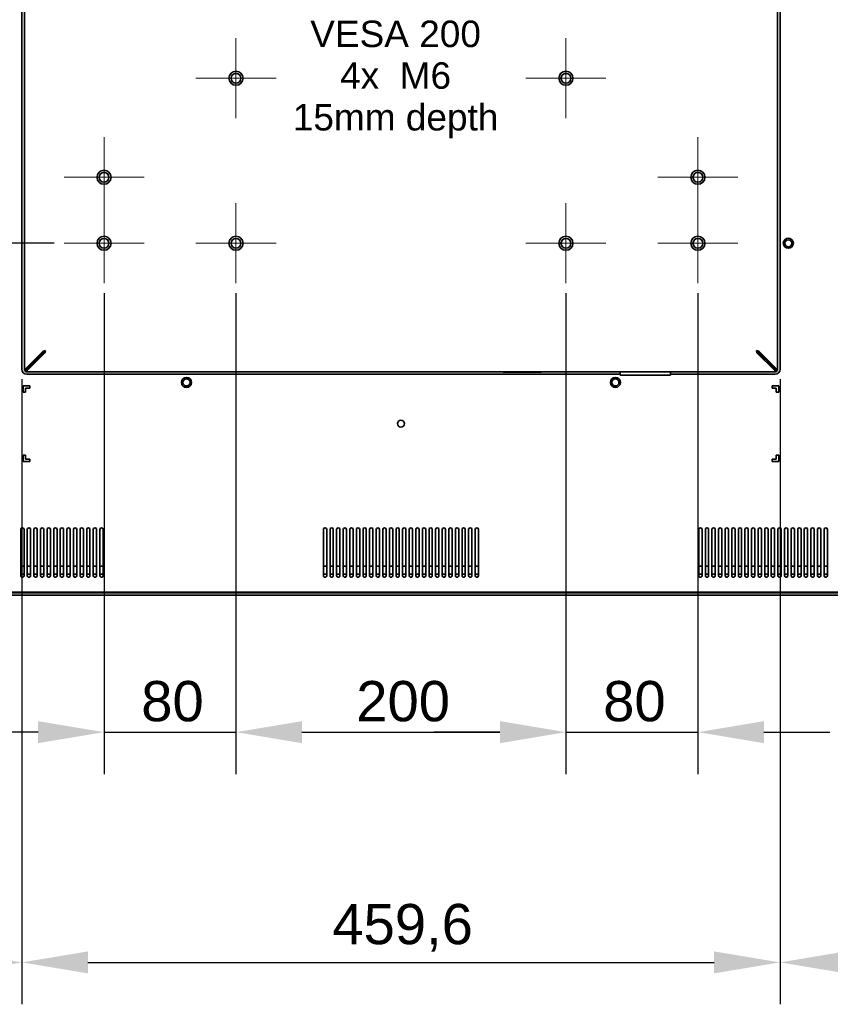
# Model space of a CAD drawing. Header units: millimetres. Extents: x 0 to 3360, y 0 to 2376.
# Tile 17 of 19: x 2415 to 2907, y 1256 to 1852. Entities that reach past the tile are written whole.
import ezdxf

# ---------------------------------------------------------------- set-up
doc = ezdxf.new("R2010")
doc.units = ezdxf.units.MM
doc.header["$LTSCALE"] = 8
for name, color, linetype, lineweight in [('Bemaßungen(ISO)', 7, 'Continuous', 18), ('Mittelpunktmarkierung(ISO)', 7, 'Continuous', 18), ('Sichtbare Kanten(ISO)', 7, 'Continuous', 35), ('Symbole(ISO)', 7, 'Continuous', 18)]:
    doc.layers.add(name, color=color, linetype=linetype, lineweight=lineweight)
doc.styles.add('Aktuell-ISO', font='arial.ttf')
doc.styles.add('Aktuell-ISOGroßer Text', font='arial.ttf')
doc.dimstyles.new('X.XXXGroßer Text', dxfattribs={"dimscale": 8, "dimtxt": 3.048, "dimasz": 5, "dimexe": 3.175, "dimexo": 0.75, "dimgap": 0.762, "dimtad": 1, "dimdec": 1, "dimrnd": 1e-08, "dimzin": 12, "dimtxsty": 'Aktuell-ISOGroßer Text', "dimcen": 0.09, "dimdle": 10, "dimclrd": 256, "dimclre": 256, "dimclrt": 7, "dimadec": 0, "dimazin": 3, "dimtfac": 0.656168, "dimtdec": 1, "dimtmove": 0, "dimatfit": 3, "dimfxl": 1, "dimtolj": 1, "dimlwd": 25, "dimlwe": 25, "dimarcsym": 0})

# ---------------------------------------------------------------- blocks, each defined once
blk = doc.blocks.new('*D6')
at = {"layer": 'Bemaßungen(ISO)', "color": 250, "linetype": 'Continuous', "lineweight": 25, "true_color": 0x3f3f3f, "transparency": 16777216}
for p, q in [((2416.68, 1634.58), (2416.68, 1255.73)), ((2105.78, 1499.13), (2105.78, 1255.73)), ((2145.78, 1281.13), (2376.68, 1281.13))]:
    blk.add_line(p, q, dxfattribs=at)
at = {"layer": 'Bemaßungen(ISO)', "color": 250, "linetype": 'Continuous', "true_color": 0x3f3f3f, "transparency": 16777216}
for points in [[(2145.78, 1287.8), (2145.78, 1274.47), (2105.78, 1281.13)], [(2376.68, 1287.8), (2376.68, 1274.47), (2416.68, 1281.13)]]:
    blk.add_solid(points, dxfattribs=at)
at = {"layer": 'Defpoints', "color": 0, "linetype": 'Continuous', "transparency": 16777216}
for p in [(2416.68, 1640.58), (2105.78, 1505.13), (2416.68, 1281.13)]:
    blk.add_point(p, dxfattribs=at)
at = {"layer": 'Bemaßungen(ISO)', "color": 7, "linetype": 'Continuous', "lineweight": 25, "transparency": 16777216, "insert": (2220.07, 1316.54), "char_height": 24.384, "attachment_point": 1, "style": 'Aktuell-ISOGroßer Text'}
blk.add_mtext('\\A1;310,9', dxfattribs=at)
blk = doc.blocks.new('*D7')
at = {"layer": 'Bemaßungen(ISO)', "color": 250, "linetype": 'Continuous', "lineweight": 25, "true_color": 0x3f3f3f, "transparency": 16777216}
for p, q in [((2876.28, 1634.58), (2876.28, 1255.73)), ((3187.18, 1499.13), (3187.18, 1255.73)), ((3147.18, 1281.13), (2916.28, 1281.13))]:
    blk.add_line(p, q, dxfattribs=at)
at = {"layer": 'Bemaßungen(ISO)', "color": 250, "linetype": 'Continuous', "true_color": 0x3f3f3f, "transparency": 16777216}
for points in [[(2916.28, 1287.8), (2916.28, 1274.47), (2876.28, 1281.13)], [(3147.18, 1287.8), (3147.18, 1274.47), (3187.18, 1281.13)]]:
    blk.add_solid(points, dxfattribs=at)
at = {"layer": 'Defpoints', "color": 0, "linetype": 'Continuous', "transparency": 16777216}
for p in [(2876.28, 1640.58), (3187.18, 1505.13), (2876.28, 1281.13)]:
    blk.add_point(p, dxfattribs=at)
at = {"layer": 'Bemaßungen(ISO)', "color": 7, "linetype": 'Continuous', "lineweight": 25, "transparency": 16777216, "insert": (2990.57, 1316.54), "char_height": 24.384, "attachment_point": 1, "style": 'Aktuell-ISOGroßer Text'}
blk.add_mtext('\\A1;310,9', dxfattribs=at)
blk = doc.blocks.new('*D8')
at = {"layer": 'Bemaßungen(ISO)', "color": 250, "linetype": 'Continuous', "lineweight": 25, "true_color": 0x3f3f3f, "transparency": 16777216}
for p, q in [((2416.68, 1634.58), (2416.68, 1255.73)), ((2876.28, 1634.58), (2876.28, 1255.73)), ((2456.68, 1281.13), (2836.28, 1281.13))]:
    blk.add_line(p, q, dxfattribs=at)
at = {"layer": 'Bemaßungen(ISO)', "color": 250, "linetype": 'Continuous', "true_color": 0x3f3f3f, "transparency": 16777216}
for points in [[(2456.68, 1287.8), (2456.68, 1274.47), (2416.68, 1281.13)], [(2836.28, 1287.8), (2836.28, 1274.47), (2876.28, 1281.13)]]:
    blk.add_solid(points, dxfattribs=at)
at = {"layer": 'Defpoints', "color": 0, "linetype": 'Continuous', "transparency": 16777216}
for p in [(2416.68, 1640.58), (2876.28, 1640.58), (2876.28, 1281.13)]:
    blk.add_point(p, dxfattribs=at)
at = {"layer": 'Bemaßungen(ISO)', "color": 7, "linetype": 'Continuous', "lineweight": 25, "transparency": 16777216, "insert": (2604.86, 1316.54), "char_height": 24.384, "attachment_point": 1, "style": 'Aktuell-ISOGroßer Text'}
blk.add_mtext('\\A1;459,6', dxfattribs=at)
blk = doc.blocks.new('*D9')
at = {"layer": 'Bemaßungen(ISO)', "color": 250, "linetype": 'Continuous', "lineweight": 25, "true_color": 0x3f3f3f, "transparency": 16777216}
for p, q in [((2466.48, 1686.63), (2466.48, 1395.23)), ((2546.48, 1686.63), (2546.48, 1395.23)), ((2426.48, 1420.63), (2386.48, 1420.63)), ((2466.48, 1420.63), (2546.48, 1420.63)), ((2586.48, 1420.63), (2626.48, 1420.63))]:
    blk.add_line(p, q, dxfattribs=at)
at = {"layer": 'Bemaßungen(ISO)', "color": 250, "linetype": 'Continuous', "true_color": 0x3f3f3f, "transparency": 16777216}
for points in [[(2426.48, 1427.3), (2426.48, 1413.97), (2466.48, 1420.63)], [(2586.48, 1427.3), (2586.48, 1413.97), (2546.48, 1420.63)]]:
    blk.add_solid(points, dxfattribs=at)
at = {"layer": 'Defpoints', "color": 0, "linetype": 'Continuous', "transparency": 16777216}
for p in [(2466.48, 1692.63), (2546.48, 1692.63), (2546.48, 1420.63)]:
    blk.add_point(p, dxfattribs=at)
at = {"layer": 'Bemaßungen(ISO)', "color": 7, "linetype": 'Continuous', "lineweight": 25, "transparency": 16777216, "insert": (2489.04, 1451.63), "char_height": 24.384, "attachment_point": 1, "style": 'Aktuell-ISOGroßer Text'}
blk.add_mtext('\\A1;80', dxfattribs=at)
blk = doc.blocks.new('*D10')
at = {"layer": 'Bemaßungen(ISO)', "color": 250, "linetype": 'Continuous', "lineweight": 25, "true_color": 0x3f3f3f, "transparency": 16777216}
for p, q in [((2746.48, 1686.63), (2746.48, 1395.23)), ((2826.48, 1686.63), (2826.48, 1395.23)), ((2706.48, 1420.63), (2666.48, 1420.63)), ((2746.48, 1420.63), (2826.48, 1420.63)), ((2866.48, 1420.63), (2906.48, 1420.63))]:
    blk.add_line(p, q, dxfattribs=at)
at = {"layer": 'Bemaßungen(ISO)', "color": 250, "linetype": 'Continuous', "true_color": 0x3f3f3f, "transparency": 16777216}
for points in [[(2706.48, 1427.3), (2706.48, 1413.97), (2746.48, 1420.63)], [(2866.48, 1427.3), (2866.48, 1413.97), (2826.48, 1420.63)]]:
    blk.add_solid(points, dxfattribs=at)
at = {"layer": 'Defpoints', "color": 0, "linetype": 'Continuous', "transparency": 16777216}
for p in [(2746.48, 1692.63), (2826.48, 1692.63), (2826.48, 1420.63)]:
    blk.add_point(p, dxfattribs=at)
at = {"layer": 'Bemaßungen(ISO)', "color": 7, "linetype": 'Continuous', "lineweight": 25, "transparency": 16777216, "insert": (2769.04, 1451.63), "char_height": 24.384, "attachment_point": 1, "style": 'Aktuell-ISOGroßer Text'}
blk.add_mtext('\\A1;80', dxfattribs=at)
blk = doc.blocks.new('*D11')
at = {"layer": 'Bemaßungen(ISO)', "color": 250, "linetype": 'Continuous', "lineweight": 25, "true_color": 0x3f3f3f, "transparency": 16777216}
for p, q in [((2546.48, 1686.63), (2546.48, 1395.23)), ((2746.48, 1686.63), (2746.48, 1395.23)), ((2586.48, 1420.63), (2706.48, 1420.63))]:
    blk.add_line(p, q, dxfattribs=at)
at = {"layer": 'Bemaßungen(ISO)', "color": 250, "linetype": 'Continuous', "true_color": 0x3f3f3f, "transparency": 16777216}
for points in [[(2586.48, 1427.3), (2586.48, 1413.97), (2546.48, 1420.63)], [(2706.48, 1427.3), (2706.48, 1413.97), (2746.48, 1420.63)]]:
    blk.add_solid(points, dxfattribs=at)
at = {"layer": 'Defpoints', "color": 0, "linetype": 'Continuous', "transparency": 16777216}
for p in [(2546.48, 1692.63), (2746.48, 1692.63), (2746.48, 1420.63)]:
    blk.add_point(p, dxfattribs=at)
at = {"layer": 'Bemaßungen(ISO)', "color": 7, "linetype": 'Continuous', "lineweight": 25, "transparency": 16777216, "insert": (2619.38, 1451.63), "char_height": 24.384, "attachment_point": 1, "style": 'Aktuell-ISOGroßer Text'}
blk.add_mtext('\\A1;200', dxfattribs=at)
blk = doc.blocks.new('*D13')
at = {"layer": 'Bemaßungen(ISO)', "color": 250, "linetype": 'Continuous', "lineweight": 25, "true_color": 0x3f3f3f, "transparency": 16777216}
for p, q in [((2436.23, 1716.88), (2001.13, 1716.88)), ((2026.53, 1543.58), (2026.53, 1676.88)), ((2100.53, 1503.58), (2001.13, 1503.58))]:
    blk.add_line(p, q, dxfattribs=at)
at = {"layer": 'Bemaßungen(ISO)', "color": 250, "linetype": 'Continuous', "true_color": 0x3f3f3f, "transparency": 16777216}
for points in [[(2019.87, 1676.88), (2033.2, 1676.88), (2026.53, 1716.88)], [(2019.87, 1543.58), (2033.2, 1543.58), (2026.53, 1503.58)]]:
    blk.add_solid(points, dxfattribs=at)
at = {"layer": 'Defpoints', "color": 0, "linetype": 'Continuous', "transparency": 16777216}
for p in [(2026.53, 1716.88), (2442.23, 1716.88), (2106.53, 1503.58)]:
    blk.add_point(p, dxfattribs=at)
at = {"layer": 'Bemaßungen(ISO)', "color": 7, "linetype": 'Continuous', "lineweight": 25, "transparency": 16777216, "insert": (1991.13, 1568.88), "char_height": 24.384, "attachment_point": 1, "rotation": 90, "style": 'Aktuell-ISOGroßer Text'}
blk.add_mtext('\\A1;213,3', dxfattribs=at)
blk = doc.blocks.new('*D14')
at = {"layer": 'Bemaßungen(ISO)', "color": 250, "linetype": 'Continuous', "lineweight": 25, "true_color": 0x3f3f3f, "transparency": 16777216}
for p, q in [((2436.23, 1916.88), (2001.13, 1916.88)), ((2026.53, 1876.88), (2026.53, 1756.88)), ((2436.23, 1716.88), (2001.13, 1716.88))]:
    blk.add_line(p, q, dxfattribs=at)
at = {"layer": 'Bemaßungen(ISO)', "color": 250, "linetype": 'Continuous', "true_color": 0x3f3f3f, "transparency": 16777216}
for points in [[(2019.87, 1876.88), (2033.2, 1876.88), (2026.53, 1916.88)], [(2019.87, 1756.88), (2033.2, 1756.88), (2026.53, 1716.88)]]:
    blk.add_solid(points, dxfattribs=at)
at = {"layer": 'Defpoints', "color": 0, "linetype": 'Continuous', "transparency": 16777216}
for p in [(2442.23, 1916.88), (2026.53, 1716.88), (2442.23, 1716.88)]:
    blk.add_point(p, dxfattribs=at)
at = {"layer": 'Bemaßungen(ISO)', "color": 7, "linetype": 'Continuous', "lineweight": 25, "transparency": 16777216, "insert": (1995.54, 1789.78), "char_height": 24.384, "attachment_point": 1, "rotation": 90, "style": 'Aktuell-ISOGroßer Text'}
blk.add_mtext('\\A1;200', dxfattribs=at)

msp = doc.modelspace()

# ---------------------------------------------------------------- linework, layer by layer
at = {"layer": 'Mittelpunktmarkierung(ISO)', "linetype": 'Continuous'}
for p, q in [((2546.48, 1841.13), (2546.48, 1792.63)), ((2746.48, 1841.13), (2746.48, 1792.63)), ((2570.73, 1816.88), (2522.23, 1816.88)), ((2770.73, 1816.88), (2722.23, 1816.88)), ((2466.48, 1781.13), (2466.48, 1732.63)), ((2826.48, 1781.13), (2826.48, 1732.63)), ((2490.73, 1756.88), (2442.23, 1756.88)), ((2850.73, 1756.88), (2802.23, 1756.88)), ((2466.48, 1741.13), (2466.48, 1692.63)), ((2546.48, 1741.13), (2546.48, 1692.63)), ((2746.48, 1741.13), (2746.48, 1692.63)), ((2826.48, 1741.13), (2826.48, 1692.63)), ((2490.73, 1716.88), (2442.23, 1716.88)), ((2570.73, 1716.88), (2522.23, 1716.88)), ((2770.73, 1716.88), (2722.23, 1716.88)), ((2850.73, 1716.88), (2802.23, 1716.88))]:
    msp.add_line(p, q, dxfattribs=at)
at = {"layer": 'Sichtbare Kanten(ISO)'}
for p, q in [((2416.68, 1993.18), (2416.68, 1640.58)), ((2418.18, 1640.65), (2418.18, 1993.11)), ((2874.78, 1993.11), (2874.78, 1640.65)), ((2876.28, 1640.58), (2876.28, 1993.18)), ((2429.57, 1651.6), (2418.8, 1640.83)), ((2419.86, 1640.83), (2430.63, 1651.6)), ((2419.93, 1640.76), (2430.7, 1651.53)), ((2430.7, 1650.47), (2419.93, 1639.7)), ((2429.57, 1651.6), (2431.05, 1651.95)), ((2430.63, 1651.6), (2429.57, 1651.6)), ((2431.05, 1651.95), (2430.7, 1650.47)), ((2430.7, 1650.47), (2430.7, 1651.53)), ((2861.91, 1651.95), (2863.4, 1651.6)), ((2862.27, 1651.53), (2862.27, 1650.47)), ((2873.04, 1640.76), (2862.27, 1651.53)), ((2862.27, 1650.47), (2873.04, 1639.7)), ((2873.11, 1640.83), (2862.34, 1651.6)), ((2862.34, 1651.6), (2863.4, 1651.6)), ((2863.4, 1651.6), (2874.17, 1640.83)), ((2419.93, 1639.77), (2419.93, 1640.76)), ((2873.04, 1640.76), (2873.04, 1639.77)), ((2419.52, 1640.65), (2418.18, 1640.65)), ((2418.18, 1640.23), (2418.18, 1640.65)), ((2418.18, 1639.83), (2418.18, 1640.23)), ((2418.18, 1639.83), (2418.93, 1639.83)), ((2418.93, 1639.08), (2418.93, 1640.58)), ((2874.03, 1639.08), (2418.93, 1639.08)), ((2419.68, 1637.58), (2779.43, 1637.58)), ((2419.93, 1639.7), (2419.93, 1639.77)), ((2701.43, 1639.08), (2701.43, 1638.98)), ((2701.43, 1638.98), (2705.43, 1638.98)), ((2705.43, 1638.98), (2771.93, 1638.98)), ((2708.43, 1638.88), (2708.43, 1638.98)), ((2719.07, 1638.98), (2708.57, 1638.98)), ((2708.57, 1638.88), (2719.07, 1638.88)), ((2709.43, 1638.98), (2730.43, 1638.98)), ((2710.83, 1638.98), (2719.93, 1638.98)), ((2729.04, 1638.98), (2710.83, 1638.98)), ((2720.43, 1638.98), (2716.93, 1638.98)), ((2716.93, 1638.98), (2718.93, 1638.98)), ((2716.93, 1638.98), (2716.93, 1638.98)), ((2719.27, 1638.98), (2718.85, 1638.98)), ((2718.85, 1638.98), (2719.66, 1638.98)), ((2718.85, 1638.98), (2718.85, 1638.98)), ((2718.93, 1638.98), (2720.93, 1638.98)), ((2720.93, 1638.98), (2718.93, 1638.98)), ((2718.93, 1638.98), (2722.43, 1638.98)), ((2718.93, 1638.98), (2718.93, 1638.98)), ((2721.12, 1638.98), (2719.27, 1638.98)), ((2719.66, 1638.98), (2720.43, 1638.98)), ((2719.66, 1638.98), (2719.66, 1638.98)), ((2719.93, 1638.98), (2729.04, 1638.98)), ((2722.43, 1638.98), (2720.16, 1638.98)), ((2720.16, 1638.98), (2721.12, 1638.98)), ((2731.3, 1638.98), (2720.8, 1638.98)), ((2720.8, 1638.88), (2731.3, 1638.88)), ((2720.93, 1638.98), (2720.93, 1638.98)), ((2721.12, 1638.98), (2721.12, 1638.98)), ((2722.43, 1638.98), (2722.43, 1638.98)), ((2731.43, 1638.98), (2731.43, 1638.88)), ((2771.93, 1638.98), (2775.93, 1638.98)), ((2775.93, 1639.08), (2775.93, 1638.98)), ((2779.43, 1637.13), (2779.43, 1639.08)), ((2780.93, 1636.88), (2779.68, 1636.88)), ((2780.93, 1636.88), (2808.43, 1636.88)), ((2809.68, 1636.88), (2808.43, 1636.88)), ((2809.93, 1639.08), (2809.93, 1637.13)), ((2809.93, 1637.58), (2873.28, 1637.58)), ((2873.04, 1639.77), (2873.04, 1639.7)), ((2874.78, 1640.65), (2873.45, 1640.65)), ((2874.03, 1640.58), (2874.03, 1639.08)), ((2874.03, 1639.83), (2874.78, 1639.83)), ((2874.78, 1640.65), (2874.78, 1640.23)), ((2874.78, 1640.23), (2874.78, 1639.83)), ((2417.48, 1630.58), (2417.48, 1626.58)), ((2421.48, 1630.58), (2417.48, 1630.58)), ((2418.98, 1629.08), (2421.48, 1629.08)), ((2418.98, 1626.58), (2418.98, 1629.08)), ((2421.48, 1629.08), (2421.48, 1630.58)), ((2871.48, 1630.58), (2871.48, 1629.08)), ((2875.48, 1630.58), (2871.48, 1630.58)), ((2871.48, 1629.08), (2873.98, 1629.08)), ((2873.98, 1629.08), (2873.98, 1626.58)), ((2875.48, 1626.58), (2875.48, 1630.58)), ((2417.48, 1626.58), (2418.98, 1626.58)), ((2873.98, 1626.58), (2875.48, 1626.58)), ((2417.48, 1588.58), (2417.48, 1584.58)), ((2418.98, 1588.58), (2417.48, 1588.58)), ((2418.98, 1586.08), (2418.98, 1588.58)), ((2873.98, 1588.58), (2873.98, 1586.08)), ((2875.48, 1588.58), (2873.98, 1588.58)), ((2875.48, 1584.58), (2875.48, 1588.58)), ((2417.48, 1584.58), (2421.48, 1584.58)), ((2421.48, 1586.08), (2418.98, 1586.08)), ((2421.48, 1584.58), (2421.48, 1586.08)), ((2871.48, 1586.08), (2871.48, 1584.58)), ((2873.98, 1586.08), (2871.48, 1586.08)), ((2871.48, 1584.58), (2875.48, 1584.58)), ((2415.98, 1543.48), (2415.98, 1515.48)), ((2417.98, 1515.48), (2417.98, 1543.48)), ((2419.98, 1543.48), (2419.98, 1515.48)), ((2421.98, 1515.48), (2421.98, 1543.48)), ((2423.98, 1543.48), (2423.98, 1515.48)), ((2425.98, 1515.48), (2425.98, 1543.48)), ((2427.98, 1543.48), (2427.98, 1515.48)), ((2429.98, 1515.48), (2429.98, 1543.48)), ((2431.98, 1543.48), (2431.98, 1515.48)), ((2433.98, 1515.48), (2433.98, 1543.48)), ((2435.98, 1543.48), (2435.98, 1515.48)), ((2437.98, 1515.48), (2437.98, 1543.48)), ((2439.98, 1543.48), (2439.98, 1515.48)), ((2441.98, 1515.48), (2441.98, 1543.48)), ((2443.98, 1543.48), (2443.98, 1515.48)), ((2445.98, 1515.48), (2445.98, 1543.48)), ((2447.98, 1543.48), (2447.98, 1515.48)), ((2449.98, 1515.48), (2449.98, 1543.48)), ((2451.98, 1543.48), (2451.98, 1515.48)), ((2453.98, 1515.48), (2453.98, 1543.48)), ((2455.98, 1543.48), (2455.98, 1515.48)), ((2457.98, 1515.48), (2457.98, 1543.48)), ((2459.98, 1543.48), (2459.98, 1515.48)), ((2461.98, 1515.48), (2461.98, 1543.48)), ((2463.98, 1543.48), (2463.98, 1515.48)), ((2465.98, 1515.48), (2465.98, 1543.48)), ((2599.48, 1543.48), (2599.48, 1515.48)), ((2601.48, 1515.48), (2601.48, 1543.48)), ((2603.48, 1543.48), (2603.48, 1515.48)), ((2605.48, 1515.48), (2605.48, 1543.48)), ((2607.48, 1543.48), (2607.48, 1515.48)), ((2609.48, 1515.48), (2609.48, 1543.48)), ((2611.48, 1543.48), (2611.48, 1515.48)), ((2613.48, 1515.48), (2613.48, 1543.48)), ((2615.48, 1543.48), (2615.48, 1515.48)), ((2617.48, 1515.48), (2617.48, 1543.48)), ((2619.48, 1543.48), (2619.48, 1515.48)), ((2621.48, 1515.48), (2621.48, 1543.48)), ((2623.48, 1543.48), (2623.48, 1515.48)), ((2625.48, 1515.48), (2625.48, 1543.48)), ((2627.48, 1543.48), (2627.48, 1515.48)), ((2629.48, 1515.48), (2629.48, 1543.48)), ((2631.48, 1543.48), (2631.48, 1515.48)), ((2633.48, 1515.48), (2633.48, 1543.48)), ((2635.48, 1543.48), (2635.48, 1515.48)), ((2637.48, 1515.48), (2637.48, 1543.48)), ((2639.48, 1543.48), (2639.48, 1515.48)), ((2641.48, 1515.48), (2641.48, 1543.48)), ((2643.48, 1543.48), (2643.48, 1515.48)), ((2645.48, 1515.48), (2645.48, 1543.48)), ((2647.48, 1543.48), (2647.48, 1515.48)), ((2649.48, 1515.48), (2649.48, 1543.48)), ((2651.48, 1543.48), (2651.48, 1515.48)), ((2653.48, 1515.48), (2653.48, 1543.48)), ((2655.48, 1543.48), (2655.48, 1515.48)), ((2657.48, 1515.48), (2657.48, 1543.48)), ((2659.48, 1543.48), (2659.48, 1515.48)), ((2661.48, 1515.48), (2661.48, 1543.48)), ((2663.48, 1543.48), (2663.48, 1515.48)), ((2665.48, 1515.48), (2665.48, 1543.48)), ((2667.48, 1543.48), (2667.48, 1515.48)), ((2669.48, 1515.48), (2669.48, 1543.48)), ((2671.48, 1543.48), (2671.48, 1515.48)), ((2673.48, 1515.48), (2673.48, 1543.48)), ((2675.48, 1543.48), (2675.48, 1515.48)), ((2677.48, 1515.48), (2677.48, 1543.48)), ((2679.48, 1543.48), (2679.48, 1515.48)), ((2681.48, 1515.48), (2681.48, 1543.48)), ((2683.48, 1543.48), (2683.48, 1515.48)), ((2685.48, 1515.48), (2685.48, 1543.48)), ((2687.48, 1543.48), (2687.48, 1515.48)), ((2689.48, 1515.48), (2689.48, 1543.48)), ((2691.48, 1543.48), (2691.48, 1515.48)), ((2693.48, 1515.48), (2693.48, 1543.48)), ((2826.98, 1543.48), (2826.98, 1515.48)), ((2828.98, 1515.48), (2828.98, 1543.48)), ((2830.98, 1543.48), (2830.98, 1515.48)), ((2832.98, 1515.48), (2832.98, 1543.48)), ((2834.98, 1543.48), (2834.98, 1515.48)), ((2836.98, 1515.48), (2836.98, 1543.48)), ((2838.98, 1543.48), (2838.98, 1515.48)), ((2840.98, 1515.48), (2840.98, 1543.48)), ((2842.98, 1543.48), (2842.98, 1515.48)), ((2844.98, 1515.48), (2844.98, 1543.48)), ((2846.98, 1543.48), (2846.98, 1515.48)), ((2848.98, 1515.48), (2848.98, 1543.48)), ((2850.98, 1543.48), (2850.98, 1515.48)), ((2852.98, 1515.48), (2852.98, 1543.48)), ((2854.98, 1543.48), (2854.98, 1515.48)), ((2856.98, 1515.48), (2856.98, 1543.48)), ((2858.98, 1543.48), (2858.98, 1515.48)), ((2860.98, 1515.48), (2860.98, 1543.48)), ((2862.98, 1543.48), (2862.98, 1515.48)), ((2864.98, 1515.48), (2864.98, 1543.48)), ((2866.98, 1543.48), (2866.98, 1515.48)), ((2868.98, 1515.48), (2868.98, 1543.48)), ((2870.98, 1543.48), (2870.98, 1515.48)), ((2872.98, 1515.48), (2872.98, 1543.48)), ((2874.98, 1543.48), (2874.98, 1515.48)), ((2876.98, 1515.48), (2876.98, 1543.48)), ((2878.98, 1543.48), (2878.98, 1515.48)), ((2880.98, 1515.48), (2880.98, 1543.48)), ((2882.98, 1543.48), (2882.98, 1515.48)), ((2884.98, 1515.48), (2884.98, 1543.48)), ((2886.98, 1543.48), (2886.98, 1515.48)), ((2888.98, 1515.48), (2888.98, 1543.48)), ((2890.98, 1543.48), (2890.98, 1515.48)), ((2892.98, 1515.48), (2892.98, 1543.48)), ((2894.98, 1543.48), (2894.98, 1515.48)), ((2896.98, 1515.48), (2896.98, 1543.48)), ((2898.98, 1543.48), (2898.98, 1515.48)), ((2900.98, 1515.48), (2900.98, 1543.48)), ((2902.98, 1543.48), (2902.98, 1515.48)), ((2904.98, 1515.48), (2904.98, 1543.48)), ((2415.98, 1521.28), (2417.98, 1521.28)), ((2415.98, 1516.47), (2417.98, 1516.47)), ((2419.98, 1521.28), (2421.98, 1521.28)), ((2419.98, 1516.47), (2421.98, 1516.47)), ((2423.98, 1521.28), (2425.98, 1521.28)), ((2423.98, 1516.47), (2425.98, 1516.47)), ((2427.98, 1521.28), (2429.98, 1521.28)), ((2427.98, 1516.47), (2429.98, 1516.47)), ((2431.98, 1521.28), (2433.98, 1521.28)), ((2431.98, 1516.47), (2433.98, 1516.47)), ((2435.98, 1521.28), (2437.98, 1521.28)), ((2435.98, 1516.47), (2437.98, 1516.47)), ((2439.98, 1521.28), (2441.98, 1521.28)), ((2439.98, 1516.47), (2441.98, 1516.47)), ((2443.98, 1521.28), (2445.98, 1521.28)), ((2443.98, 1516.47), (2445.98, 1516.47)), ((2447.98, 1521.28), (2449.98, 1521.28)), ((2447.98, 1516.47), (2449.98, 1516.47)), ((2451.98, 1521.28), (2453.98, 1521.28)), ((2451.98, 1516.47), (2453.98, 1516.47)), ((2455.98, 1521.28), (2457.98, 1521.28)), ((2455.98, 1516.47), (2457.98, 1516.47)), ((2459.98, 1521.28), (2461.98, 1521.28)), ((2459.98, 1516.47), (2461.98, 1516.47)), ((2463.98, 1521.28), (2465.98, 1521.28)), ((2463.98, 1516.47), (2465.98, 1516.47)), ((2599.48, 1521.28), (2601.48, 1521.28)), ((2599.48, 1516.47), (2601.48, 1516.47)), ((2603.48, 1521.28), (2605.48, 1521.28)), ((2603.48, 1516.47), (2605.48, 1516.47)), ((2607.48, 1521.28), (2609.48, 1521.28)), ((2607.48, 1516.47), (2609.48, 1516.47)), ((2611.48, 1521.28), (2613.48, 1521.28)), ((2611.48, 1516.47), (2613.48, 1516.47)), ((2615.48, 1521.28), (2617.48, 1521.28)), ((2615.48, 1516.47), (2617.48, 1516.47)), ((2619.48, 1521.28), (2621.48, 1521.28)), ((2619.48, 1516.47), (2621.48, 1516.47)), ((2623.48, 1521.28), (2625.48, 1521.28)), ((2623.48, 1516.47), (2625.48, 1516.47)), ((2627.48, 1521.28), (2629.48, 1521.28)), ((2627.48, 1516.47), (2629.48, 1516.47)), ((2631.48, 1521.28), (2633.48, 1521.28)), ((2631.48, 1516.47), (2633.48, 1516.47)), ((2635.48, 1521.28), (2637.48, 1521.28)), ((2635.48, 1516.47), (2637.48, 1516.47)), ((2639.48, 1521.28), (2641.48, 1521.28)), ((2639.48, 1516.47), (2641.48, 1516.47)), ((2643.48, 1521.28), (2645.48, 1521.28)), ((2643.48, 1516.47), (2645.48, 1516.47)), ((2647.48, 1521.28), (2649.48, 1521.28)), ((2647.48, 1516.47), (2649.48, 1516.47)), ((2651.48, 1521.28), (2653.48, 1521.28)), ((2651.48, 1516.47), (2653.48, 1516.47)), ((2655.48, 1521.28), (2657.48, 1521.28)), ((2655.48, 1516.47), (2657.48, 1516.47)), ((2659.48, 1521.28), (2661.48, 1521.28)), ((2659.48, 1516.47), (2661.48, 1516.47)), ((2663.48, 1521.28), (2665.48, 1521.28)), ((2663.48, 1516.47), (2665.48, 1516.47)), ((2667.48, 1521.28), (2669.48, 1521.28)), ((2667.48, 1516.47), (2669.48, 1516.47)), ((2671.48, 1521.28), (2673.48, 1521.28)), ((2671.48, 1516.47), (2673.48, 1516.47)), ((2675.48, 1521.28), (2677.48, 1521.28)), ((2675.48, 1516.47), (2677.48, 1516.47)), ((2679.48, 1521.28), (2681.48, 1521.28)), ((2679.48, 1516.47), (2681.48, 1516.47)), ((2683.48, 1521.28), (2685.48, 1521.28)), ((2683.48, 1516.47), (2685.48, 1516.47)), ((2687.48, 1521.28), (2689.48, 1521.28)), ((2687.48, 1516.47), (2689.48, 1516.47)), ((2691.48, 1521.28), (2693.48, 1521.28)), ((2691.48, 1516.47), (2693.48, 1516.47)), ((2826.98, 1521.28), (2828.98, 1521.28)), ((2826.98, 1516.47), (2828.98, 1516.47)), ((2830.98, 1521.28), (2832.98, 1521.28)), ((2830.98, 1516.47), (2832.98, 1516.47)), ((2834.98, 1521.28), (2836.98, 1521.28)), ((2834.98, 1516.47), (2836.98, 1516.47)), ((2838.98, 1521.28), (2840.98, 1521.28)), ((2838.98, 1516.47), (2840.98, 1516.47)), ((2842.98, 1521.28), (2844.98, 1521.28)), ((2842.98, 1516.47), (2844.98, 1516.47)), ((2846.98, 1521.28), (2848.98, 1521.28)), ((2846.98, 1516.47), (2848.98, 1516.47)), ((2850.98, 1521.28), (2852.98, 1521.28)), ((2850.98, 1516.47), (2852.98, 1516.47)), ((2854.98, 1521.28), (2856.98, 1521.28)), ((2854.98, 1516.47), (2856.98, 1516.47)), ((2858.98, 1521.28), (2860.98, 1521.28)), ((2858.98, 1516.47), (2860.98, 1516.47)), ((2862.98, 1521.28), (2864.98, 1521.28)), ((2862.98, 1516.47), (2864.98, 1516.47)), ((2866.98, 1521.28), (2868.98, 1521.28)), ((2866.98, 1516.47), (2868.98, 1516.47)), ((2870.98, 1521.28), (2872.98, 1521.28)), ((2870.98, 1516.47), (2872.98, 1516.47)), ((2874.98, 1521.28), (2876.98, 1521.28)), ((2874.98, 1516.47), (2876.98, 1516.47)), ((2878.98, 1521.28), (2880.98, 1521.28)), ((2878.98, 1516.47), (2880.98, 1516.47)), ((2882.98, 1521.28), (2884.98, 1521.28)), ((2882.98, 1516.47), (2884.98, 1516.47)), ((2886.98, 1521.28), (2888.98, 1521.28)), ((2886.98, 1516.47), (2888.98, 1516.47)), ((2890.98, 1521.28), (2892.98, 1521.28)), ((2890.98, 1516.47), (2892.98, 1516.47)), ((2894.98, 1521.28), (2896.98, 1521.28)), ((2894.98, 1516.47), (2896.98, 1516.47)), ((2898.98, 1521.28), (2900.98, 1521.28)), ((2898.98, 1516.47), (2900.98, 1516.47)), ((2902.98, 1521.28), (2904.98, 1521.28)), ((2902.98, 1516.47), (2904.98, 1516.47)), ((3186.43, 1505.08), (2106.53, 1505.08)), ((2106.53, 1503.58), (3186.43, 1503.58)), ((3183.71, 1505.48), (2109.25, 1505.48))]:
    msp.add_line(p, q, dxfattribs=at)
for centre, radius in [((2546.48, 1816.88), 4.25), ((2546.48, 1816.88), 3), ((2746.48, 1816.88), 4.25), ((2746.48, 1816.88), 3), ((2466.48, 1756.88), 4.25), ((2826.48, 1756.88), 4.25), ((2466.48, 1756.88), 3), ((2826.48, 1756.88), 3), ((2466.48, 1716.88), 4.25), ((2466.48, 1716.88), 3), ((2546.48, 1716.88), 4.25), ((2546.48, 1716.88), 3), ((2746.48, 1716.88), 4.25), ((2746.48, 1716.88), 3), ((2826.48, 1716.88), 4.25), ((2826.48, 1716.88), 3), ((2881.28, 1716.88), 3.05), ((2881.28, 1716.88), 2.15), ((2516.48, 1632.58), 3.05), ((2776.48, 1632.58), 3.05), ((2516.48, 1632.58), 2.15), ((2776.48, 1632.58), 2.15), ((2646.48, 1607.58), 2.05)]:
    msp.add_circle(centre, radius, dxfattribs=at)
for centre, radius, start, end in [((2419.68, 1640.58), 3, 180, 270), ((2779.68, 1637.13), 0.25, 180, 270), ((2809.68, 1637.13), 0.25, 270, 0), ((2873.28, 1640.58), 3, 270, 0), ((2416.98, 1543.48), 1, 359.95096, 180), ((2420.98, 1543.48), 1, 359.95111, 180), ((2424.98, 1543.48), 1, 359.95111, 180), ((2428.98, 1543.48), 1, 359.95111, 180), ((2432.98, 1543.48), 1, 359.95111, 180), ((2436.98, 1543.48), 1, 359.95111, 180), ((2440.98, 1543.48), 1, 359.95111, 180), ((2444.98, 1543.48), 1, 359.95111, 180), ((2448.98, 1543.48), 1, 359.95111, 180), ((2452.98, 1543.48), 1, 359.95111, 180), ((2456.98, 1543.48), 1, 359.95111, 180), ((2460.98, 1543.48), 1, 359.95111, 180), ((2464.98, 1543.48), 1, 359.95111, 180), ((2600.48, 1543.48), 1, 359.95096, 180), ((2604.48, 1543.48), 1, 359.95096, 180), ((2608.48, 1543.48), 1, 359.95096, 180), ((2612.48, 1543.48), 1, 359.95096, 180), ((2616.48, 1543.48), 1, 359.95096, 180), ((2620.48, 1543.48), 1, 359.95096, 180), ((2624.48, 1543.48), 1, 359.95096, 180), ((2628.48, 1543.48), 1, 359.95096, 180), ((2632.48, 1543.48), 1, 359.95096, 180), ((2636.48, 1543.48), 1, 359.95096, 180), ((2640.48, 1543.48), 1, 359.95096, 180), ((2644.48, 1543.48), 1, 359.95096, 180), ((2648.48, 1543.48), 1, 359.95111, 180), ((2652.48, 1543.48), 1, 359.95111, 180), ((2656.48, 1543.48), 1, 359.95111, 180), ((2660.48, 1543.48), 1, 359.95111, 180), ((2664.48, 1543.48), 1, 359.95111, 180), ((2668.48, 1543.48), 1, 359.95111, 180), ((2672.48, 1543.48), 1, 359.95111, 180), ((2676.48, 1543.48), 1, 359.95111, 180), ((2680.48, 1543.48), 1, 359.95111, 180), ((2684.48, 1543.48), 1, 359.95111, 180), ((2688.48, 1543.48), 1, 359.95111, 180), ((2692.48, 1543.48), 1, 359.95111, 180), ((2827.98, 1543.48), 1, 359.95096, 180), ((2831.98, 1543.48), 1, 359.95096, 180), ((2835.98, 1543.48), 1, 359.95096, 180), ((2839.98, 1543.48), 1, 359.95096, 180), ((2843.98, 1543.48), 1, 359.95096, 180), ((2847.98, 1543.48), 1, 359.95096, 180), ((2851.98, 1543.48), 1, 359.95096, 180), ((2855.98, 1543.48), 1, 359.95096, 180), ((2859.98, 1543.48), 1, 359.95096, 180), ((2863.98, 1543.48), 1, 359.95096, 180), ((2867.98, 1543.48), 1, 359.95096, 180), ((2871.98, 1543.48), 1, 359.95096, 180), ((2875.98, 1543.48), 1, 359.95111, 180), ((2879.98, 1543.48), 1, 359.95111, 180), ((2883.98, 1543.48), 1, 359.95111, 180), ((2887.98, 1543.48), 1, 359.95111, 180), ((2891.98, 1543.48), 1, 359.95111, 180), ((2895.98, 1543.48), 1, 359.95111, 180), ((2899.98, 1543.48), 1, 359.95111, 180), ((2903.98, 1543.48), 1, 359.95111, 180), ((2416.98, 1515.48), 1, 179.99998, 0.04904), ((2420.98, 1515.48), 1, 179.99998, 0.04889), ((2424.98, 1515.48), 1, 179.99998, 0.04889), ((2428.98, 1515.48), 1, 179.99998, 0.04889), ((2432.98, 1515.48), 1, 179.99998, 0.04889), ((2436.98, 1515.48), 1, 179.99998, 0.04889), ((2440.98, 1515.48), 1, 179.99998, 0.04889), ((2444.98, 1515.48), 1, 179.99998, 0.04889), ((2448.98, 1515.48), 1, 179.99998, 0.04889), ((2452.98, 1515.48), 1, 179.99998, 0.04889), ((2456.98, 1515.48), 1, 179.99998, 0.04889), ((2460.98, 1515.48), 1, 179.99998, 0.04889), ((2464.98, 1515.48), 1, 179.99998, 0.04889), ((2600.48, 1515.48), 1, 179.99998, 0.04904), ((2604.48, 1515.48), 1, 179.99998, 0.04904), ((2608.48, 1515.48), 1, 179.99998, 0.04904), ((2612.48, 1515.48), 1, 179.99998, 0.04904), ((2616.48, 1515.48), 1, 179.99998, 0.04904), ((2620.48, 1515.48), 1, 179.99998, 0.04904), ((2624.48, 1515.48), 1, 179.99998, 0.04904), ((2628.48, 1515.48), 1, 179.99998, 0.04904), ((2632.48, 1515.48), 1, 179.99998, 0.04904), ((2636.48, 1515.48), 1, 179.99998, 0.04904), ((2640.48, 1515.48), 1, 179.99998, 0.04904), ((2644.48, 1515.48), 1, 179.99998, 0.04904), ((2648.48, 1515.48), 1, 179.99998, 0.04889), ((2652.48, 1515.48), 1, 179.99998, 0.04889), ((2656.48, 1515.48), 1, 179.99998, 0.04889), ((2660.48, 1515.48), 1, 179.99998, 0.04889), ((2664.48, 1515.48), 1, 179.99998, 0.04889), ((2668.48, 1515.48), 1, 179.99998, 0.04889), ((2672.48, 1515.48), 1, 179.99998, 0.04889), ((2676.48, 1515.48), 1, 179.99998, 0.04889), ((2680.48, 1515.48), 1, 179.99998, 0.04889), ((2684.48, 1515.48), 1, 179.99998, 0.04889), ((2688.48, 1515.48), 1, 179.99998, 0.04889), ((2692.48, 1515.48), 1, 179.99998, 0.04889), ((2827.98, 1515.48), 1, 179.99998, 0.04904), ((2831.98, 1515.48), 1, 179.99998, 0.04904), ((2835.98, 1515.48), 1, 179.99998, 0.04904), ((2839.98, 1515.48), 1, 179.99998, 0.04904), ((2843.98, 1515.48), 1, 179.99998, 0.04904), ((2847.98, 1515.48), 1, 179.99998, 0.04904), ((2851.98, 1515.48), 1, 179.99998, 0.04904), ((2855.98, 1515.48), 1, 179.99998, 0.04904), ((2859.98, 1515.48), 1, 179.99998, 0.04904), ((2863.98, 1515.48), 1, 179.99998, 0.04904), ((2867.98, 1515.48), 1, 179.99998, 0.04904), ((2871.98, 1515.48), 1, 179.99998, 0.04904), ((2875.98, 1515.48), 1, 179.99998, 0.04889), ((2879.98, 1515.48), 1, 179.99998, 0.04889), ((2883.98, 1515.48), 1, 179.99998, 0.04889), ((2887.98, 1515.48), 1, 179.99998, 0.04889), ((2891.98, 1515.48), 1, 179.99998, 0.04889), ((2895.98, 1515.48), 1, 179.99998, 0.04889), ((2899.98, 1515.48), 1, 179.99998, 0.04889), ((2903.98, 1515.48), 1, 179.99998, 0.04889)]:
    msp.add_arc(centre, radius, start, end, dxfattribs=at)
for centre, major_axis, ratio, start_param, end_param in [((2431.05, 1651.95), (-0.5, -0.6), 0.00001, 0.605139, 1.4598), ((2431.05, 1651.95), (-0.6, -0.5), 0.00001, 4.667678, 5.433182), ((2861.91, 1651.95), (-0.5, 0.6), 0.00001, 1.570937, 2.356171), ((2861.91, 1651.95), (-0.6, 0.5), 0.00001, 3.791492, 4.62756), ((2419.93, 1641.18), (-1.4, -0.46), 0.274016, 0.695716, 1.481043), ((2873.04, 1641.18), (-1.4, 0.46), 0.274012, 1.66053, 2.445871), ((2709.43, 1638.98), (-1, 0), 0.000092, 4.712389, 6.81126), ((2709.43, 1638.88), (-1, 0), 0.000092, 0, 0.528074), ((2719.93, 1638.98), (1, 0), 0.000092, 3.669649, 5.755093), ((2719.93, 1638.88), (-1, 0), 0.000092, 0.528093, 2.613536), ((2730.43, 1638.98), (1, 0), 0.000092, 5.755111, 7.853982), ((2730.43, 1638.88), (1, 0), 0.000092, 5.755169, 6.283252), ((2873.04, 1641.18), (1.18, -2.05), 0.372583, 5.286315, 6.071653)]:
    msp.add_ellipse(centre, major_axis=major_axis, ratio=ratio, start_param=start_param, end_param=end_param, dxfattribs=at)
for points, knots in [([(2861.91, 1651.95), (2861.95, 1651.81), (2861.98, 1651.68), (2862.04, 1651.41), (2862.07, 1651.28), (2862.16, 1650.89), (2862.22, 1650.66), (2862.27, 1650.47)], [0, 0, 0, 0, 0.0423988, 0.0423988, 0.0847156, 0.0847156, 0.1690431, 0.1690431, 0.1690431, 0.1690431]), ([(2418.8, 1640.83), (2418.76, 1640.82), (2418.72, 1640.82), (2418.69, 1640.81), (2418.65, 1640.81), (2418.62, 1640.8), (2418.58, 1640.8), (2418.52, 1640.79), (2418.46, 1640.78), (2418.41, 1640.76), (2418.39, 1640.76), (2418.36, 1640.75), (2418.34, 1640.75), (2418.33, 1640.74), (2418.32, 1640.74), (2418.31, 1640.74), (2418.3, 1640.74), (2418.29, 1640.73), (2418.29, 1640.73), (2418.27, 1640.72), (2418.25, 1640.72), (2418.24, 1640.71), (2418.22, 1640.7), (2418.2, 1640.69), (2418.19, 1640.67), (2418.19, 1640.67), (2418.18, 1640.66), (2418.18, 1640.65)], [0, 0, 0, 0, 0.0998066, 0.0998066, 0.0998066, 0.2, 0.2, 0.2, 0.4, 0.4, 0.4, 0.5, 0.5, 0.5, 0.548462, 0.548462, 0.548462, 0.6, 0.6, 0.6, 0.7, 0.7, 0.7, 0.9, 0.9, 0.9, 0.9998551, 0.9998551, 0.9998551, 0.9998551]), ([(2419.69, 1640.69), (2419.69, 1640.7), (2419.7, 1640.7), (2419.7, 1640.71), (2419.7, 1640.72), (2419.71, 1640.72), (2419.71, 1640.73), (2419.71, 1640.73), (2419.72, 1640.74), (2419.72, 1640.74), (2419.72, 1640.74), (2419.73, 1640.74), (2419.73, 1640.75), (2419.73, 1640.75), (2419.74, 1640.76), (2419.75, 1640.76), (2419.76, 1640.77), (2419.76, 1640.78), (2419.77, 1640.78), (2419.78, 1640.79), (2419.79, 1640.79), (2419.8, 1640.8), (2419.81, 1640.8), (2419.82, 1640.81), (2419.83, 1640.81), (2419.84, 1640.82), (2419.85, 1640.82), (2419.86, 1640.83)], [0.2000267, 0.2000267, 0.2000267, 0.2000267, 0.3, 0.3, 0.3, 0.4, 0.4, 0.4, 0.451654, 0.451654, 0.451654, 0.5, 0.5, 0.5, 0.6, 0.6, 0.6, 0.7, 0.7, 0.7, 0.8, 0.8, 0.8, 0.9, 0.9, 0.9, 0.9961157, 0.9961157, 0.9961157, 0.9961157]), ([(2873.11, 1640.83), (2873.12, 1640.82), (2873.13, 1640.82), (2873.14, 1640.81), (2873.15, 1640.81), (2873.16, 1640.8), (2873.17, 1640.8), (2873.18, 1640.79), (2873.19, 1640.79), (2873.19, 1640.78), (2873.2, 1640.78), (2873.21, 1640.77), (2873.22, 1640.76), (2873.22, 1640.76), (2873.22, 1640.76), (2873.23, 1640.76), (2873.23, 1640.75), (2873.23, 1640.75), (2873.24, 1640.75), (2873.24, 1640.74), (2873.25, 1640.74), (2873.25, 1640.73), (2873.26, 1640.72), (2873.26, 1640.72), (2873.27, 1640.71), (2873.27, 1640.7), (2873.27, 1640.7), (2873.28, 1640.69)], [0.0038843, 0.0038843, 0.0038843, 0.0038843, 0.1, 0.1, 0.1, 0.2, 0.2, 0.2, 0.3, 0.3, 0.3, 0.4, 0.4, 0.4, 0.4514454, 0.4514454, 0.4514454, 0.5, 0.5, 0.5, 0.6, 0.6, 0.6, 0.7, 0.7, 0.7, 0.7999669, 0.7999669, 0.7999669, 0.7999669]), ([(2874.78, 1640.65), (2874.78, 1640.66), (2874.78, 1640.67), (2874.78, 1640.67), (2874.77, 1640.68), (2874.77, 1640.69), (2874.76, 1640.69), (2874.74, 1640.7), (2874.71, 1640.72), (2874.68, 1640.73), (2874.66, 1640.74), (2874.64, 1640.74), (2874.62, 1640.75), (2874.61, 1640.75), (2874.6, 1640.75), (2874.59, 1640.76), (2874.58, 1640.76), (2874.57, 1640.76), (2874.55, 1640.76), (2874.53, 1640.77), (2874.5, 1640.78), (2874.47, 1640.78), (2874.42, 1640.79), (2874.35, 1640.8), (2874.28, 1640.81), (2874.24, 1640.82), (2874.21, 1640.82), (2874.17, 1640.83)], [0.0001449, 0.0001449, 0.0001449, 0.0001449, 0.1, 0.1, 0.1, 0.2, 0.2, 0.2, 0.4, 0.4, 0.4, 0.5, 0.5, 0.5, 0.5486193, 0.5486193, 0.5486193, 0.6, 0.6, 0.6, 0.7, 0.7, 0.7, 0.9, 0.9, 0.9, 1, 1, 1, 1]), ([(2418.93, 1639.08), (2419.07, 1639.08), (2419.22, 1639.14), (2419.48, 1639.29), (2419.56, 1639.36), (2419.75, 1639.51), (2419.84, 1639.6), (2419.93, 1639.7)], [0, 0, 0, 0, 0.0942583, 0.0942583, 0.1430946, 0.1430946, 0.192495, 0.192495, 0.192495, 0.192495])]:
    msp.add_open_spline(points, degree=3, knots=knots, dxfattribs=at)
for points in [[(2419.86, 1640.83), (2419.51, 1640.83), (2419.15, 1640.83), (2418.8, 1640.83)], [(2874.17, 1640.83), (2873.81, 1640.83), (2873.46, 1640.83), (2873.11, 1640.83)]]:
    msp.add_open_spline(points, degree=3, dxfattribs=at)

# ---------------------------------------------------------------- texts
at = {"layer": 'Symbole(ISO)', "color": 7, "insert": (2643.22, 1851.82), "char_height": 16.0528, "width": 247.014, "attachment_point": 2, "line_spacing_factor": 0.944221, "style": 'Aktuell-ISO'}
msp.add_mtext('{VESA 200\\P4x  M6\\P15mm depth}', dxfattribs=at)

# ---------------------------------------------------------------- dimensions: what is measured, and where the dimension line sits
at = {"layer": 'Bemaßungen(ISO)', "color": 250, "linetype": 'Continuous', "lineweight": 25, "true_color": 0x3f3f3f}
for base, p1, p2, angle, override, picture, middle in [((2026.53, 1716.88), (2442.23, 1916.88), (2442.23, 1716.88), 90, {"dimdec": 1, "dimtp": 0, "dimtm": 0, "dimtdec": 1, "dimtofl": 0, "dimatfit": 1}, '*D14', (2026.53, 1816.88)), ((2026.53, 1716.88), (2106.53, 1503.58), (2442.23, 1716.88), 90, {"dimdec": 1, "dimtp": 0, "dimtm": 0, "dimtdec": 1, "dimtofl": 0, "dimatfit": 1}, '*D13', (2026.53, 1610.23)), ((2546.48, 1420.63), (2466.48, 1692.63), (2546.48, 1692.63), 180, {"dimdec": 1, "dimtp": 0, "dimtm": 0, "dimtdec": 1, "dimtofl": 1, "dimatfit": 1}, '*D9', (2506.48, 1420.63)), ((2746.48, 1420.63), (2546.48, 1692.63), (2746.48, 1692.63), 180, {"dimdec": 1, "dimtp": 0, "dimtm": 0, "dimtdec": 1, "dimtofl": 0, "dimatfit": 1}, '*D11', (2646.48, 1420.63)), ((2826.48, 1420.63), (2746.48, 1692.63), (2826.48, 1692.63), 180, {"dimdec": 1, "dimtp": 0, "dimtm": 0, "dimtdec": 1, "dimtofl": 1, "dimatfit": 1}, '*D10', (2786.48, 1420.63)), ((2416.68, 1281.13), (2105.78, 1505.13), (2416.68, 1640.58), 180, {"dimdec": 1, "dimtp": 0, "dimtm": 0, "dimtdec": 1, "dimtofl": 0, "dimatfit": 1}, '*D6', (2261.23, 1281.13)), ((2876.28, 1281.13), (2416.68, 1640.58), (2876.28, 1640.58), 180, {"dimdec": 1, "dimtp": 0, "dimtm": 0, "dimtdec": 1, "dimtofl": 0, "dimatfit": 1}, '*D8', (2646.48, 1281.13))]:
    dim = msp.add_linear_dim(base=base, p1=p1, p2=p2, angle=angle, dimstyle='X.XXXGroßer Text', override=override, dxfattribs=at)
    dim.commit()
    dim.dimension.update_dxf_attribs({"geometry": picture, "text_midpoint": middle, "dimtype": 160})
dim = msp.add_linear_dim(base=(2876.28, 1281.13), p1=(3187.18, 1505.13), p2=(2876.28, 1640.58), dimstyle='X.XXXGroßer Text', override={"dimdec": 1, "dimtp": 0, "dimtm": 0, "dimtdec": 1, "dimtofl": 0, "dimatfit": 1}, dxfattribs=at)
dim.commit()
dim.dimension.update_dxf_attribs({"geometry": '*D7', "text_midpoint": (3031.73, 1281.13), "dimtype": 160})

doc.saveas('drawing.dxf')
